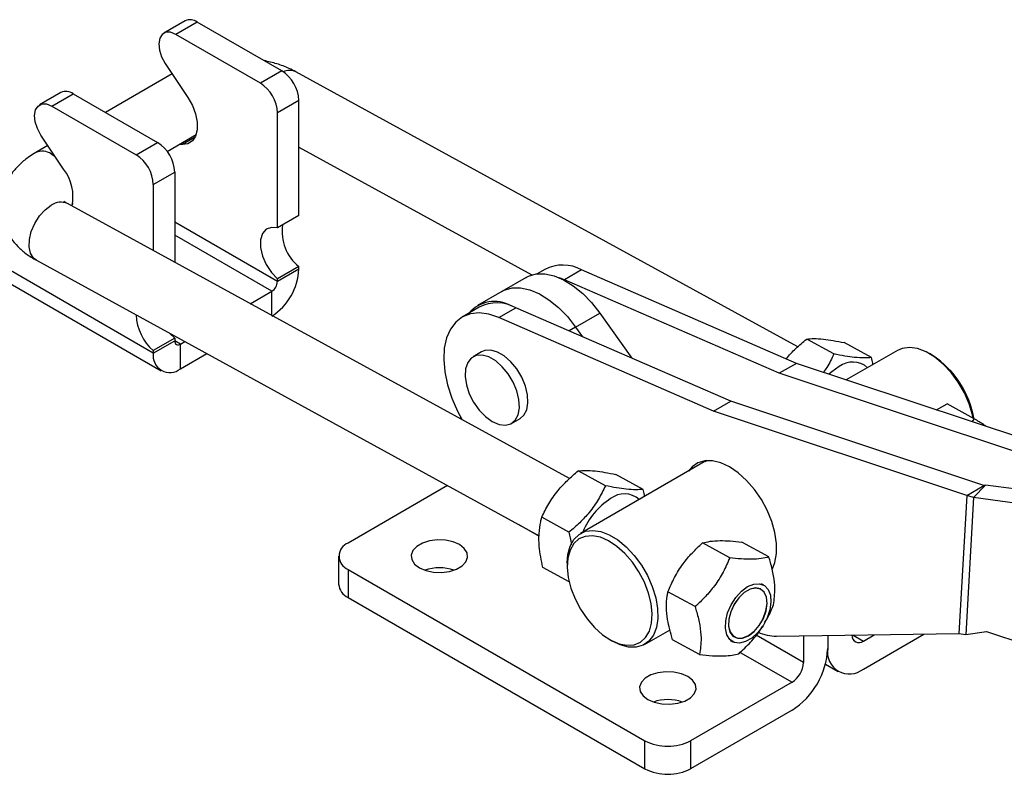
# Model space of a CAD drawing. Extents: x 30 to 387, y 19 to 288.
# Tile 4 of 12: x 203 to 305, y 53 to 131. Entities that reach past the tile are written whole.
import ezdxf

# ---------------------------------------------------------------- set-up
doc = ezdxf.new("R2010")
doc.units = 0
doc.layers.get('0').update_dxf_attribs({"linetype": 'CONTINUOUS'})

msp = doc.modelspace()

# ---------------------------------------------------------------- linework, layer by layer
at = {"color": 7, "linetype": 'CONTINUOUS'}
for p, q in [((220.0468, 130.8234), (217.8371, 129.5478)), ((221.2967, 130.6997), (219.087, 129.424)), ((230.0177, 125.6652), (221.2967, 130.6997)), ((227.808, 124.3895), (219.087, 129.424)), ((217.9821, 126.4271), (220.3232, 122.9109)), ((218.7013, 125.3469), (211.8189, 121.3737)), ((230.0177, 125.6652), (227.808, 124.3895)), ((283.2805, 97.1721), (231.4617, 125.561)), ((207.2305, 123.4247), (205.0208, 122.1491)), ((206.2707, 122.0253), (208.4804, 123.301)), ((208.4804, 123.301), (217.2014, 118.2665)), ((206.2707, 122.0253), (214.9917, 116.9908)), ((231.7855, 122.6033), (229.5758, 121.3277)), ((231.7855, 110.7249), (231.7855, 122.6033)), ((229.5758, 109.4492), (229.5758, 121.3277)), ((207.5069, 115.5122), (205.1658, 119.0284)), ((218.1863, 117.3517), (221.1914, 119.0866)), ((205.885, 117.9482), (204.6249, 117.2207)), ((214.9917, 116.9908), (217.2014, 118.2665)), ((219.7578, 118.0568), (219.4382, 118.0745)), ((231.7855, 117.782), (255.8421, 104.6026)), ((216.7595, 113.929), (218.9692, 115.2046)), ((218.9692, 115.2046), (218.9692, 105.8853)), ((216.7595, 113.929), (216.7595, 107.0959)), ((259.7103, 83.5653), (207.8915, 111.9542)), ((231.7855, 110.7249), (229.5758, 109.4492)), ((216.7595, 96.5232), (194.3785, 109.4435)), ((195.1877, 107.6374), (217.5794, 94.7109)), ((204.6884, 106.1074), (256.582, 77.6775)), ((231.7855, 105.4541), (229.5758, 104.1785)), ((231.7855, 105.1976), (229.5758, 103.9219)), ((231.7855, 105.1976), (231.7855, 105.4541)), ((257.1761, 105.1688), (256.3858, 104.7126)), ((260.9691, 105.1152), (259.2013, 104.0947)), ((283.1392, 95.4601), (260.9691, 105.1152)), ((229.5758, 103.9219), (229.5758, 104.1785)), ((255.2397, 104.3434), (252.7354, 102.8977)), ((259.2013, 104.0947), (258.6949, 104.2916)), ((281.3714, 94.4396), (259.2013, 104.0947)), ((226.761, 101.6165), (228.9865, 102.9013)), ((252.7354, 102.8977), (250.231, 101.452)), ((250.3996, 101.2569), (248.6319, 100.2363)), ((252.4249, 100.1828), (254.1927, 101.2033)), ((276.3628, 91.5482), (254.1927, 101.2033)), ((260.3503, 99.2073), (262.8546, 100.653)), ((262.8546, 100.653), (266.1584, 95.9922)), ((274.595, 90.5277), (252.4249, 100.1828)), ((260.3503, 99.2073), (261.0533, 98.2154)), ((218.9692, 98.0554), (216.7595, 96.7798)), ((216.7595, 96.5232), (218.9692, 97.7989)), ((218.9692, 98.0554), (218.4821, 98.5505)), ((218.9692, 98.0554), (218.9692, 97.7989)), ((219.5584, 97.4586), (220.0048, 97.7163)), ((287.0005, 96.4421), (284.1957, 97.9787)), ((290.887, 96.0679), (288.0822, 97.6046)), ((216.7595, 96.7798), (216.7595, 96.5232)), ((219.5584, 94.9069), (219.5584, 97.4586)), ((250.6454, 96.6515), (249.7615, 96.1412)), ((293.5607, 96.7943), (288.2851, 93.7488)), ((219.5584, 94.9069), (222.2727, 96.4738)), ((297.163, 96.2963), (296.8685, 96.4664)), ((283.1392, 95.4601), (281.3714, 94.4396)), ((309.2651, 86.7716), (283.1392, 95.4601)), ((307.4974, 85.7511), (281.3714, 94.4396)), ((274.595, 90.5277), (276.3628, 91.5482)), ((302.4887, 82.8596), (276.3628, 91.5482)), ((300.7209, 81.8391), (274.595, 90.5277)), ((297.5983, 90.6516), (298.6886, 91.2816)), ((301.4934, 89.745), (298.6886, 91.2816)), ((248.5048, 89.7042), (248.5048, 89.8744)), ((253.7299, 89.267), (254.6138, 89.7772)), ((301.4934, 89.745), (301.2506, 89.4369)), ((273.8739, 85.4294), (260.857, 77.9149)), ((273.806, 85.424), (273.7299, 85.3107)), ((263.4303, 82.8353), (260.6254, 84.3719)), ((267.3168, 82.4611), (264.512, 83.9978)), ((247.1387, 82.8511), (236.867, 76.9214)), ((300.7209, 81.8391), (302.4887, 82.8596)), ((301.4169, 81.6095), (302.6678, 82.8924)), ((302.6678, 82.8924), (302.4887, 82.8596)), ((309.6593, 81.9554), (302.6678, 82.8924)), ((300.7209, 81.8391), (299.9084, 67.5638)), ((301.4169, 81.6095), (300.6121, 67.47)), ((301.4169, 81.6095), (300.7209, 81.8391)), ((308.4084, 80.6725), (301.4169, 81.6095)), ((259.6565, 78.0389), (256.8516, 79.5756)), ((276.2524, 75.3905), (273.4476, 76.9271)), ((280.2975, 75.4841), (277.4927, 77.0207)), ((235.8907, 75.5607), (235.8907, 72.6688)), ((236.867, 74.2), (267.5083, 56.5112)), ((236.867, 74.2), (236.867, 71.3081)), ((259.6884, 72.9126), (256.9643, 74.405)), ((259.4868, 74.8864), (259.4868, 74.5463)), ((279.7573, 72.5825), (279.5171, 72.7141)), ((236.867, 71.3081), (267.5083, 53.6192)), ((272.6782, 70.3503), (269.8734, 71.887)), ((267.471, 66.4578), (270.0943, 67.9722)), ((281.0778, 67.3014), (299.9084, 67.5638)), ((283.8601, 67.3402), (283.8601, 64.5904)), ((286.3645, 67.3751), (286.3645, 66.0361)), ((290.0473, 63.9094), (296.2903, 67.5134)), ((290.0473, 66.8013), (291.1569, 67.4419)), ((299.9084, 67.5638), (300.6121, 67.47)), ((300.6121, 67.47), (302.7428, 67.7844)), ((302.7428, 67.7844), (307.5198, 66.2)), ((263.8687, 66.9558), (264.1632, 66.7857)), ((273.1491, 65.4038), (270.3443, 66.9404)), ((276.314, 66.8674), (276.5542, 66.7358)), ((286.1305, 64.4094), (287.4434, 63.6515)), ((282.6816, 62.5492), (272.2223, 56.5112)), ((282.6816, 59.6573), (272.2223, 53.6192)), ((267.5083, 53.6192), (267.5083, 56.5112)), ((272.2223, 56.5112), (272.2223, 53.6192))]:
    msp.add_line(p, q, dxfattribs=at)
at = {"color": 8, "linetype": 'CONTINUOUS'}
for p, q in [((221.082, 118.8212), (219.7578, 118.0568)), ((206.2314, 117.0895), (206.6263, 116.8348)), ((208.4548, 112.0045), (208.2892, 111.7363)), ((229.5758, 103.9219), (218.9692, 110.045)), ((228.9865, 102.9013), (218.9692, 108.6842)), ((228.9865, 100.3973), (228.9865, 102.9013)), ((260.3503, 99.2073), (259.6733, 98.8165)), ((219.5584, 97.4586), (218.9692, 97.7988)), ((254.4976, 78.8195), (256.5829, 77.6156)), ((283.8601, 64.5904), (278.9738, 67.4113)), ((288.99, 67.4117), (290.0473, 66.8013)), ((277.3348, 65.6358), (282.6816, 62.5492))]:
    msp.add_line(p, q, dxfattribs=at)
at = {"color": 7, "linetype": 'CONTINUOUS', "flags": 128}
for points in [[(219.087, 129.424), (218.5506, 129.6374), (218.0648, 129.6382), (217.6754, 129.4263), (217.419, 129.0217), (217.32, 128.4625), (217.3876, 127.8015), (217.6155, 127.101), (217.9821, 126.4271)], [(205.1658, 119.0284), (204.7992, 119.7023), (204.5713, 120.4028), (204.5037, 121.0638), (204.6027, 121.623), (204.859, 122.0276), (205.2485, 122.2395), (205.7343, 122.2388), (206.2707, 122.0253)], [(220.3232, 122.9109), (220.7921, 122.0795), (221.1232, 121.2091), (221.2951, 120.3562), (221.2967, 119.5758), (221.1277, 118.9187), (220.7992, 118.4274), (220.3325, 118.1338), (219.7578, 118.0568)], [(229.5758, 109.4492), (228.9419, 109.5064), (228.4122, 109.3053), (228.0319, 108.8629), (227.8332, 108.217), (227.8332, 107.4226), (228.0319, 106.5474), (228.4122, 105.6658), (228.9419, 104.8531), (229.5758, 104.1785)], [(255.2397, 104.3434), (255.4932, 104.4729), (256.2896, 104.7004), (257.1748, 104.7122), (258.1234, 104.5081), (259.1085, 104.0939), (260.1022, 103.4813), (261.076, 102.6878), (262.0022, 101.736), (262.8546, 100.653)], [(252.7354, 102.8977), (252.9889, 103.0272), (253.7853, 103.2547), (254.6704, 103.2665), (255.6191, 103.0624), (256.6042, 102.6482), (257.5978, 102.0356), (258.5716, 101.2421), (259.4979, 100.2903), (260.3503, 99.2073)], [(252.7354, 102.8977), (252.9889, 103.0272), (253.7853, 103.2547), (254.6704, 103.2665), (255.6191, 103.0624), (256.6042, 102.6482), (257.5978, 102.0356), (258.5716, 101.2421), (259.4979, 100.2903), (260.3503, 99.2073)], [(252.4249, 100.1828), (251.3876, 100.5338), (250.3991, 100.6649), (249.4858, 100.5725), (248.6721, 100.2592), (247.9797, 99.7332), (247.4271, 99.0086), (247.0291, 98.1048), (246.7963, 97.0459), (246.7349, 95.8602), (246.8465, 94.5794), (247.1282, 93.2376), (247.5725, 91.8707), (248.1675, 90.5153), (248.6451, 89.6273)], [(254.6138, 89.7772), (254.9991, 90.1101), (255.2986, 90.6722), (255.4304, 91.394), (255.3862, 92.2302), (255.1688, 93.1283), (254.7919, 94.0318), (254.2791, 94.8839), (253.6627, 95.6311), (252.9813, 96.2264), (252.2779, 96.6325), (251.5965, 96.8238), (250.9801, 96.7884), (250.6454, 96.6515)], [(301.3972, 89.7977), (301.3204, 90.1485), (300.969, 91.2946), (300.4694, 92.4324), (299.8395, 93.5208), (299.1023, 94.5205), (298.2843, 95.3953), (297.4151, 96.1137), (296.5262, 96.6496), (295.6495, 96.9837), (294.8169, 97.1039), (294.0584, 97.0058), (293.5607, 96.7943)], [(251.7457, 89.4635), (252.4436, 89.1624), (253.0977, 89.0838), (253.6668, 89.2328), (254.1152, 89.5998), (254.4147, 90.1619), (254.5465, 90.8838), (254.5023, 91.72), (254.285, 92.618), (253.908, 93.5215), (253.3952, 94.3736), (252.7788, 95.1208), (252.0974, 95.7162), (251.394, 96.1223), (250.7126, 96.3136), (250.0962, 96.2781), (249.5834, 96.0181), (249.2065, 95.5498), (248.9891, 94.9027), (248.9449, 94.1175), (249.0767, 93.2435), (249.3763, 92.3356), (249.8246, 91.4508), (250.3938, 90.6448), (251.0478, 89.9682), (251.7457, 89.4635)], [(287.5352, 95.1244), (286.7772, 94.589), (286.5004, 94.3423)], [(280.6616, 74.2669), (280.9195, 74.9243), (281.0844, 75.8474), (281.0844, 76.8833), (280.9195, 77.9968), (280.5955, 79.1499), (280.1232, 80.3033), (279.5188, 81.4177), (278.8029, 82.4553), (277.9999, 83.3807), (277.137, 84.1623), (276.2437, 84.7735), (275.3505, 85.1936), (274.4876, 85.4082), (273.6846, 85.4101), (272.9687, 85.1991), (272.3643, 84.7824), (271.9995, 84.3473)], [(244.2327, 74.3701), (244.8973, 74.0829), (245.6751, 73.9154), (246.5032, 73.8812), (247.3144, 73.9831), (248.043, 74.2128), (248.63, 74.5516), (249.0279, 74.9723), (249.2043, 75.4406), (249.1451, 75.9186), (248.855, 76.3676), (248.3575, 76.7513), (247.6929, 77.0385), (246.9151, 77.206), (246.087, 77.2401), (245.2758, 77.1383), (244.5472, 76.9086), (243.9602, 76.5697), (243.5623, 76.1491), (243.3859, 75.6808), (243.4451, 75.2028), (243.7352, 74.7537), (244.2327, 74.3701)], [(259.4868, 74.8864), (259.5502, 75.7365), (259.7789, 76.5967), (260.1661, 77.2976), (260.6978, 77.8137), (261.3547, 78.1264), (262.1132, 78.2244), (262.9458, 78.1042), (263.8225, 77.7702), (264.7114, 77.2343), (265.5806, 76.5159), (266.3986, 75.6411), (267.1359, 74.6414), (267.7657, 73.553), (268.2653, 72.4151), (268.6167, 71.2691), (268.8072, 70.1561), (268.8299, 69.1166), (268.6839, 68.188), (268.3746, 67.4039), (267.913, 66.7926), (267.316, 66.3763), (266.6051, 66.17), (265.8059, 66.1811), (264.9474, 66.4093), (264.1632, 66.7857)], [(259.4882, 74.4165), (259.5942, 73.3708), (259.8645, 72.273), (260.2886, 71.1654), (260.8504, 70.0905), (261.5282, 69.0895), (262.296, 68.2011), (263.1242, 67.4593), (263.9811, 66.8926), (264.8336, 66.5227), (265.6492, 66.364), (266.3963, 66.4226), (267.0463, 66.696), (267.5742, 67.174), (267.9598, 67.838), (268.1882, 68.6626), (268.2505, 69.616), (268.1446, 70.6617), (267.8743, 71.7595), (267.4501, 72.8671), (266.8884, 73.942), (266.2106, 74.9429), (265.4428, 75.8314), (264.6146, 76.5732), (263.7577, 77.1399), (262.9051, 77.5097), (262.0896, 77.6684), (261.3425, 77.6099), (260.6925, 77.3364), (260.1645, 76.8585), (259.779, 76.1945), (259.5506, 75.3699), (259.4882, 74.4165)], [(278.0957, 72.4147), (278.7338, 72.6797), (279.3291, 72.7206), (279.8374, 72.5344), (280.2209, 72.135), (280.4513, 71.552), (280.5114, 70.8286), (280.3968, 70.0185), (280.116, 69.1817), (279.6898, 68.3803), (279.1499, 67.6738), (278.5362, 67.1145), (277.8943, 66.7439), (277.2718, 66.5896), (276.7149, 66.6629), (276.2648, 66.9584), (275.955, 67.4542), (275.8083, 68.1136), (275.8358, 68.8876), (276.0354, 69.7188), (276.3922, 70.5456), (276.8798, 71.3066), (277.462, 71.9455), (278.0957, 72.4147)], [(276.1251, 68.3359), (276.2766, 67.7347), (276.5918, 67.3063), (277.0427, 67.0888), (277.5892, 67.1014), (278.1828, 67.3431), (278.7707, 67.7924), (279.3007, 68.4094), (279.7257, 69.1391), (280.008, 69.9169), (280.1224, 70.6736), (280.0587, 71.3419), (279.8227, 71.8625), (279.4354, 72.1891), (278.931, 72.2927), (278.3545, 72.1641), (277.7571, 71.8147), (277.1918, 71.2756), (276.7089, 70.5946), (276.3513, 69.8323), (276.1508, 69.0564), (276.1251, 68.3359)], [(276.1409, 68.3465), (276.2912, 67.7501), (276.6039, 67.3251), (277.0512, 67.1093), (277.5934, 67.1219), (278.1823, 67.3616), (278.7656, 67.8074), (279.2914, 68.4194), (279.713, 69.1434), (279.993, 69.915), (280.1065, 70.6657), (280.0434, 71.3287), (279.8093, 71.8452), (279.425, 72.1692), (278.9246, 72.272), (278.3527, 72.1444), (277.76, 71.7978), (277.1992, 71.2629), (276.7201, 70.5874), (276.3653, 69.8311), (276.1663, 69.0614), (276.1409, 68.3465)], [(267.8029, 60.7633), (268.4675, 60.4761), (269.2453, 60.3086), (270.0734, 60.2744), (270.8846, 60.3763), (271.6132, 60.606), (272.2002, 60.9448), (272.5981, 61.3655), (272.7746, 61.8338), (272.7153, 62.3118), (272.4252, 62.7608), (271.9277, 63.1445), (271.2631, 63.4317), (270.4853, 63.5991), (269.6573, 63.6333), (268.8461, 63.5315), (268.1174, 63.3018), (267.5304, 62.9629), (267.1326, 62.5423), (266.9561, 62.074), (267.0153, 61.596), (267.3054, 61.1469), (267.8029, 60.7633)]]:
    msp.add_lwpolyline(points, dxfattribs=at)
at = {"color": 8, "linetype": 'CONTINUOUS', "flags": 128}
msp.add_lwpolyline([(204.6884, 106.1074), (204.3989, 106.3301), (204.0891, 106.8259), (203.9425, 107.4852), (203.97, 108.2592), (204.1695, 109.0904), (204.5263, 109.9172), (205.0139, 110.6782), (205.5962, 111.3171), (206.2299, 111.7864)], dxfattribs=at)
at = {"color": 7, "linetype": 'CONTINUOUS'}
for centre, radius, start, end in [((220.5689, 129.7224), 1.2185, 53.321718, 115.367758), ((227.9475, 122.4286), 3.842, 2.605429, 57.394561), ((225.7377, 121.153), 3.842, 2.605429, 57.394561), ((207.7526, 122.3237), 1.2185, 53.321718, 115.367758), ((215.1311, 115.0299), 3.842, 2.605429, 57.394561), ((212.9214, 113.7543), 3.842, 2.605429, 57.394561), ((203.6941, 112.6359), 4.776, 348.550782, 37.030141), ((234.7043, 109.0854), 4.6589, 171.828287, 231.208006), ((225.7086, 105.4741), 6.0832, 302.605472, 357.394527), ((259.0222, 101.5756), 4.0398, 61.188039, 117.192843), ((228.2964, 103.9802), 1.2807, 302.605407, 357.394593), ((251.9704, 98.3874), 3.4671, 60.336697, 139.393071), ((252.2458, 97.6636), 4.0398, 61.188039, 117.192843), ((220.0877, 100.6428), 5.099, 182.024796, 229.253657), ((219.3284, 97.7406), 0.3639, 170.785836, 309.203412), ((218.4658, 96.2464), 1.7286, 170.785952, 309.203296), ((288.9457, 93.2919), 2.3125, 48.29303, 127.585812), ((291.8956, 88.1571), 9.695, 9.081401, 57.090135), ((267.9918, 75.2597), 7.4416, 122.760344, 157.964879), ((265.3754, 79.6851), 2.3125, 48.29303, 127.585799), ((237.3834, 75.5607), 1.4554, 110.783447, 249.216541), ((246.2951, 69.6435), 4.7143, 71.51899, 108.480997), ((237.5589, 72.8351), 1.6765, 185.694846, 245.625248), ((281.1045, 72.0325), 4.7312, 246.026714, 269.677399), ((289.5873, 67.3539), 0.719, 175.525061, 309.774816), ((278.3686, 66.4), 8.0042, 302.605478, 357.39452), ((288.6097, 65.6719), 2.2745, 170.785967, 309.203288), ((281.3015, 64.7068), 2.5613, 302.605488, 357.39452), ((269.8653, 56.0367), 4.7143, 71.518945, 108.481043), ((269.8653, 61.0602), 5.1234, 242.609671, 297.39036), ((269.8653, 58.1683), 5.1234, 242.609671, 297.39036)]:
    msp.add_arc(centre, radius, start, end, dxfattribs=at)
at = {"color": 8, "linetype": 'CONTINUOUS'}
for centre, radius, start, end in [((230.8033, 124.1552), 1.5523, 64.903619, 114.178546), ((205.3137, 115.7552), 1.6194, 55.481075, 115.141367), ((207.2073, 110.4178), 1.6818, 65.996038, 125.535186)]:
    msp.add_arc(centre, radius, start, end, dxfattribs=at)
at = {"color": 7, "linetype": 'CONTINUOUS'}
for points, knots in [([(231.4617, 125.561), (231.236, 125.6775), (230.6188, 125.996), (229.5375, 126.4076), (228.6372, 126.6156), (228.1941, 126.7179)], [0, 0, 0, 0, 0.22658343, 0.61939598, 1, 1, 1, 1]), ([(204.6249, 117.2207), (204.4062, 117.0875), (203.8372, 116.7408), (203.0311, 116.0882), (202.2601, 115.2529), (201.6666, 114.3459), (201.2525, 113.3842), (201.0164, 112.3569), (200.9811, 111.2934), (201.1576, 110.2359), (201.5245, 109.2464), (202.0625, 108.3344), (202.7645, 107.505), (203.631, 106.7409), (204.3261, 106.3245), (204.6884, 106.1074)], [0, 0, 0, 0, 0.05330072, 0.13867881, 0.22021793, 0.29801848, 0.37302103, 0.44634834, 0.52500503, 0.60144222, 0.67675734, 0.75251311, 0.83032563, 0.9115686, 1, 1, 1, 1]), ([(207.8915, 111.9542), (207.8298, 111.9898), (207.6552, 112.0907), (207.5243, 112.2105), (207.5303, 112.2038), (207.5325, 112.2013)], [0, 0, 0, 0, 0.25463983, 0.72018568, 1, 1, 1, 1]), ([(282.0889, 95.9176), (282.0935, 95.9242), (282.3683, 96.3164), (283.0798, 97.0175), (283.8215, 97.6564), (284.1957, 97.9787)], [0, 0, 0, 0, 0.00843191, 0.49967278, 1, 1, 1, 1]), ([(284.1957, 97.9787), (284.4342, 98.0004), (284.9165, 98.0441), (285.8538, 97.9869), (286.9269, 97.8351), (287.6948, 97.6819), (288.0822, 97.6046)], [0, 0, 0, 0, 0.264602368, 0.534942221, 0.765340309, 1, 1, 1, 1]), ([(287.0005, 96.4421), (286.7823, 95.9673), (286.4808, 95.3113), (286.0384, 94.7043), (285.9162, 94.5366)], [0, 0, 0, 0, 0.72369875, 1, 1, 1, 1]), ([(290.887, 96.0679), (290.6485, 96.0463), (290.1662, 96.0025), (289.2289, 96.0598), (288.1558, 96.2115), (287.3879, 96.3648), (287.0005, 96.4421)], [0, 0, 0, 0, 0.26460216, 0.53494227, 0.76534018, 1, 1, 1, 1]), ([(291.0391, 95.3387), (291.0322, 95.3854), (290.9969, 95.6239), (290.936, 95.87), (290.887, 96.0679)], [0, 0, 0, 0, 0.1958566, 1, 1, 1, 1]), ([(302.7554, 88.9365), (302.6548, 89.0023), (302.2813, 89.2467), (301.8261, 89.5346), (301.4934, 89.745)], [0, 0, 0, 0, 0.26916504, 1, 1, 1, 1]), ([(256.8516, 79.5756), (257.0804, 80.046), (257.5429, 80.997), (258.4509, 82.2839), (259.496, 83.4172), (260.2467, 84.0518), (260.6254, 84.3719)], [0, 0, 0, 0, 0.264602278, 0.534942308, 0.76534014, 1, 1, 1, 1]), ([(260.6254, 84.3719), (260.864, 84.3936), (261.3462, 84.4373), (262.2836, 84.3801), (263.3567, 84.2283), (264.1245, 84.0751), (264.512, 83.9978)], [0, 0, 0, 0, 0.26460219, 0.53494228, 0.76534018, 1, 1, 1, 1]), ([(263.4303, 82.8353), (263.2015, 82.3649), (262.739, 81.4139), (261.831, 80.1269), (260.7859, 78.9936), (260.0353, 78.3591), (259.6565, 78.0389)], [0, 0, 0, 0, 0.26460241, 0.53494227, 0.76534035, 1, 1, 1, 1]), ([(267.3168, 82.4611), (267.0783, 82.4395), (266.596, 82.3957), (265.6587, 82.453), (264.5855, 82.6047), (263.8177, 82.758), (263.4303, 82.8353)], [0, 0, 0, 0, 0.264602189, 0.534942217, 0.765340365, 1, 1, 1, 1]), ([(267.4689, 81.7319), (267.462, 81.7786), (267.4267, 82.0171), (267.3658, 82.2632), (267.3168, 82.4611)], [0, 0, 0, 0, 0.1958566, 1, 1, 1, 1]), ([(256.9643, 74.405), (256.8132, 75.138), (256.5631, 76.3502), (256.5498, 77.9169), (256.6839, 78.8923), (256.8144, 79.4239), (256.8516, 79.5756)], [0, 0, 0, 0, 0.38564378, 0.63774912, 0.89666681, 1, 1, 1, 1]), ([(259.6565, 78.0389), (259.703, 77.8418), (259.8062, 77.4037), (259.8647, 76.9789), (259.8969, 76.7453)], [0, 0, 0, 0, 0.45012073, 1, 1, 1, 1]), ([(269.8734, 71.887), (270.0848, 72.3785), (270.5123, 73.3723), (271.3684, 74.7226), (272.3639, 75.9165), (273.0841, 76.5882), (273.4476, 76.9271)], [0, 0, 0, 0, 0.2646022, 0.53494205, 0.7653403, 1, 1, 1, 1]), ([(273.4476, 76.9271), (273.6999, 76.9893), (274.21, 77.1152), (275.1885, 77.1795), (276.3011, 77.144), (277.093, 77.0621), (277.4927, 77.0207)], [0, 0, 0, 0, 0.26460216, 0.534942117, 0.765340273, 1, 1, 1, 1]), ([(276.2524, 75.3905), (276.041, 74.8989), (275.6135, 73.9051), (274.7574, 72.5548), (273.7619, 71.3609), (273.0416, 70.6892), (272.6782, 70.3503)], [0, 0, 0, 0, 0.26460241, 0.53494239, 0.76534034, 1, 1, 1, 1]), ([(280.2975, 75.4841), (280.0452, 75.4218), (279.5351, 75.296), (278.5565, 75.2316), (277.444, 75.2671), (276.652, 75.3491), (276.2524, 75.3905)], [0, 0, 0, 0, 0.26460223, 0.53494213, 0.76534019, 1, 1, 1, 1]), ([(280.7684, 70.5375), (280.8453, 71.092), (280.9725, 72.0091), (280.8077, 73.5305), (280.5538, 74.6322), (280.3544, 75.295), (280.2975, 75.4841)], [0, 0, 0, 0, 0.3856439, 0.63774911, 0.89666678, 1, 1, 1, 1]), ([(270.3443, 66.9404), (270.1475, 67.6449), (269.8221, 68.8099), (269.6994, 70.3083), (269.7599, 71.2377), (269.8482, 71.7429), (269.8734, 71.887)], [0, 0, 0, 0, 0.38564381, 0.63774902, 0.89666673, 1, 1, 1, 1]), ([(272.6782, 70.3503), (272.7351, 70.1613), (272.931, 69.5102), (273.1863, 68.4084), (273.3545, 66.8846), (273.226, 65.9583), (273.1491, 65.4038)], [0, 0, 0, 0, 0.10333371, 0.35581377, 0.61435425, 1, 1, 1, 1]), ([(279.8601, 68.7029), (279.9694, 68.8803), (280.334, 69.4722), (280.5895, 70.0988), (280.7684, 70.5375)], [0, 0, 0, 0, 0.29972596, 1, 1, 1, 1]), ([(277.1942, 65.4974), (277.6004, 65.8818), (278.4217, 66.659), (279.2488, 67.6537), (279.6023, 68.2655), (279.6767, 68.3943)], [0, 0, 0, 0, 0.43592654, 0.88130545, 1, 1, 1, 1]), ([(273.1491, 65.4038), (273.599, 65.3578), (274.5085, 65.2648), (275.6331, 65.2491), (276.5312, 65.3311), (276.9719, 65.4416), (277.1942, 65.4974)], [0, 0, 0, 0, 0.264602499, 0.534942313, 0.765340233, 1, 1, 1, 1])]:
    msp.add_open_spline(points, degree=3, knots=knots, dxfattribs=at)

doc.saveas('drawing.dxf')
